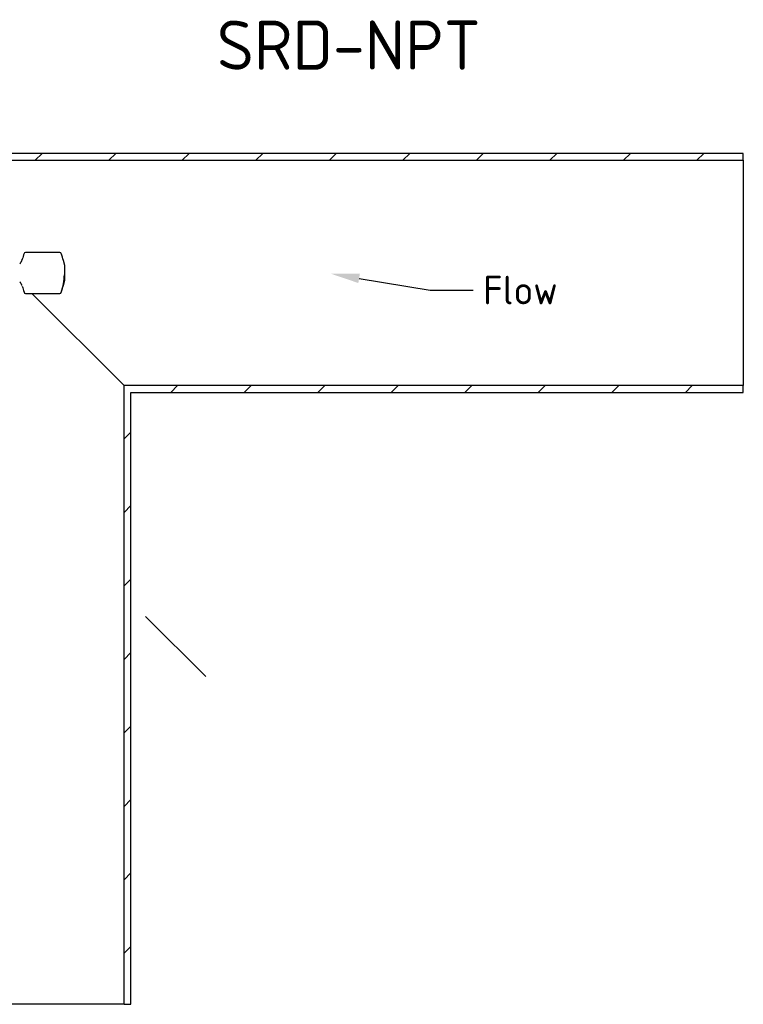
# Model space of a CAD drawing. Header units: millimetres. Extents: x -75 to 750, y -85 to 185.
# Tile 11 of 46: x 201 to 289, y 63 to 184. Entities that reach past the tile are written whole.
import ezdxf
from ezdxf import colors
from ezdxf.entities.mleader import LeaderData, LeaderLine
from ezdxf.lldxf.tags import DXFTag
from ezdxf.math import Vec2, Vec3

# ---------------------------------------------------------------- set-up
doc = ezdxf.new("R2010")
doc.units = ezdxf.units.MM
for name, color, linetype in [('90-DEGREE-ELBOW', 7, 'Continuous'), ('Default', 7, 'Continuous'), ('P5_A', 7, 'Continuous')]:
    doc.layers.add(name, color=color, linetype=linetype)
tags = doc.linetypes.add('DOT2', pattern=[3.175, 0, -3.175]).pattern_tags.tags
tags[6:7] = [DXFTag(74, 4), DXFTag(75, 0), DXFTag(340, '0'), DXFTag(46, 0.0), DXFTag(50, 0.0), DXFTag(44, 0.0), DXFTag(45, 0.0)]
tags[4:5] = [DXFTag(74, 4), DXFTag(75, 0), DXFTag(340, '0'), DXFTag(46, 0.0), DXFTag(50, 0.0), DXFTag(44, 0.0), DXFTag(45, 0.0)]

# ---------------------------------------------------------------- blocks, each defined once
blk = doc.blocks.new('SE5')
at = {"layer": '90-DEGREE-ELBOW', "linetype": 'Continuous'}
h = blk.add_hatch(dxfattribs=at)
h.set_pattern_fill('LINE', scale=2, angle=45, style=0)
h.paths.add_polyline_path([(288.97, 166.57), (288.97, 167.41), (184.97, 167.41), (184.97, 159.05), (184.97, 157.61), (185.81, 157.61), (185.81, 166.57)])
h = blk.add_hatch(dxfattribs=at)
h.set_pattern_fill('LINE', scale=2, angle=45, style=0)
h.paths.add_polyline_path([(214.17, 63.41), (214.17, 138.21), (288.97, 138.21), (288.97, 139.06), (213.33, 139.06), (213.33, 63.41)])
at = {"layer": '90-DEGREE-ELBOW', "color": 7, "linetype": 'Continuous'}
for p, q in [((288.97, 167.41), (184.97, 167.41)), ((288.97, 166.57), (288.97, 167.41)), ((185.81, 166.57), (288.97, 166.57)), ((288.97, 166.57), (288.97, 139.06)), ((202.07, 150.31), (213.33, 139.06)), ((288.97, 139.06), (213.33, 139.06)), ((213.33, 63.41), (213.33, 139.06)), ((288.97, 138.21), (288.97, 139.06)), ((214.17, 63.41), (214.17, 138.21)), ((214.17, 138.21), (288.97, 138.21)), ((213.33, 63.41), (185.81, 63.41)), ((213.33, 63.41), (214.17, 63.41))]:
    blk.add_line(p, q, dxfattribs=at)
at = {"layer": 'P5_A', "color": 7, "linetype": 'Continuous'}
for p, q in [((205.48, 155.32), (201.31, 155.32)), ((206.09, 153.71), (205.93, 154.31)), ((206.09, 151.91), (206.09, 153.71)), ((205.93, 151.32), (206.09, 151.91)), ((201.31, 150.31), (205.48, 150.31))]:
    blk.add_line(p, q, dxfattribs=at)
for centre, radius, start, end in [((201.31, 155.12), 0.2, 90, 162.7879), ((205.48, 155.12), 0.2, 17.2121, 90), ((199.74, 154.77), 1.2, 315, 338.2254), ((199.12, 155.02), 1.87, 337.8967, 342.8793), ((229.65, 146.19), 29.91, 162.4942, 163.9245), ((177, 146.11), 30.07, 15.8211, 17.5748), ((199.74, 150.86), 1.2, 21.5448, 45), ((197.75, 152.96), 8.31, 342.4941, 357.2317), ((199.12, 150.6), 1.87, 21.4688, 22.1033), ((232.51, 160.37), 32.92, 196.2146, 197.5123), ((201.31, 150.51), 0.2, 197.2121, 270), ((205.48, 150.51), 0.2, 270, 342.7879), ((177.14, 159.48), 29.93, 342.451, 344.1829)]:
    blk.add_arc(centre, radius, start, end, dxfattribs=at)
for centre, major_axis, ratio, start_param, end_param in [((201.09, 154.4), (0.192, -0.055), 0.628252, 2.990169, 3.167865), ((201.31, 155.12), (0.191, -0.059), 0.555264, 3.141593, 3.229164), ((205.48, 155.12), (-0.191, -0.059), 0.555264, 3.054021, 3.141593), ((201.31, 150.51), (0.191, 0.059), 0.555264, 3.054021, 3.141593), ((205.48, 150.51), (-0.191, 0.059), 0.555264, 3.141593, 3.229164)]:
    blk.add_ellipse(centre, major_axis=major_axis, ratio=ratio, start_param=start_param, end_param=end_param, dxfattribs=at)
for points, knots in [([(205.93, 154.3), (205.95, 154.25), (205.98, 154.13), (206.02, 153.95), (206.05, 153.76), (206.05, 153.64), (206.05, 153.58)], [0.5226604, 0.5226604, 0.5226604, 0.5226604, 0.6304871, 0.7499226, 0.8765955, 1, 1, 1, 1]), ([(205.68, 150.46), (205.7, 150.53), (205.74, 150.68), (205.83, 150.95), (205.89, 151.16), (205.93, 151.31), (205.93, 151.32)], [0, 0, 0, 0, 0.1317748, 0.2503148, 0.5002513, 0.5226604, 0.5226604, 0.5226604, 0.5226604])]:
    blk.add_open_spline(points, degree=3, knots=knots, dxfattribs=at)

msp = doc.modelspace()

# ---------------------------------------------------------------- linework, layer by layer
at = {"layer": 'Default', "color": 7, "linetype": 'DOT2'}
msp.add_line((215.97, 110.83), (223.34, 103.46), dxfattribs=at)

# ---------------------------------------------------------------- block references
at = {"layer": 'Default'}
msp.add_blockref('SE5', (0, 0), dxfattribs=at)

# ---------------------------------------------------------------- texts
at = {"layer": 'Default', "insert": (224.67, 183.65), "char_height": 6, "width": 26.7, "attachment_point": 1}
msp.add_mtext('{\\fSolid Edge ISO|b0||i0||c0|p34;\\C7;\\H6.;\\W1.;SRD-NPT}', dxfattribs=at)

# ---------------------------------------------------------------- leaders
at = {"layer": 'Default', "color": 7, "linetype": 'Continuous'}
ml = msp.add_multileader_mtext('Standard', dxfattribs=at)
ml.set_content('{\\pxsm0.9;\\fSolid Edge ISO|b0||i0||c0|p34;\\W1.;Flow\\P}', color=256)
ml.set_leader_properties()
ml.build(insert=Vec2(0, 0))
ml.multileader.update_dxf_attribs({"dogleg_length": 5.25, "arrow_head_size": 3.5})
ctx = ml.context
ctx.base_point, ctx.char_height, ctx.arrow_head_size, ctx.landing_gap_size = Vec3(255.2, 150.95), 3.5, 3.5, 1.23
notes = []
notes.append((ctx, [(0, (1, 1, 0), (250.73, 150.7), (1, 0), 5.25, [(0, [(238.59, 152.71)], 0, [])])]))
ctx.mtext.insert = Vec3(257.2, 152.46)
for ctx, leaders in notes:
    for number, flags, end, landing, length, lines in leaders:
        leader = LeaderData()
        leader.index, (leader.has_last_leader_line, leader.has_dogleg_vector, leader.attachment_direction) = number, flags
        leader.last_leader_point, leader.dogleg_vector, leader.dogleg_length = Vec3(end), Vec3(landing), length
        for number, points, colour, breaks in lines:
            line = LeaderLine()
            line.index, line.vertices, line.color, line.breaks = number, Vec3.list(points), colors.encode_raw_color(colour), breaks
            leader.lines.append(line)
        ctx.leaders.append(leader)

doc.saveas('drawing.dxf')
